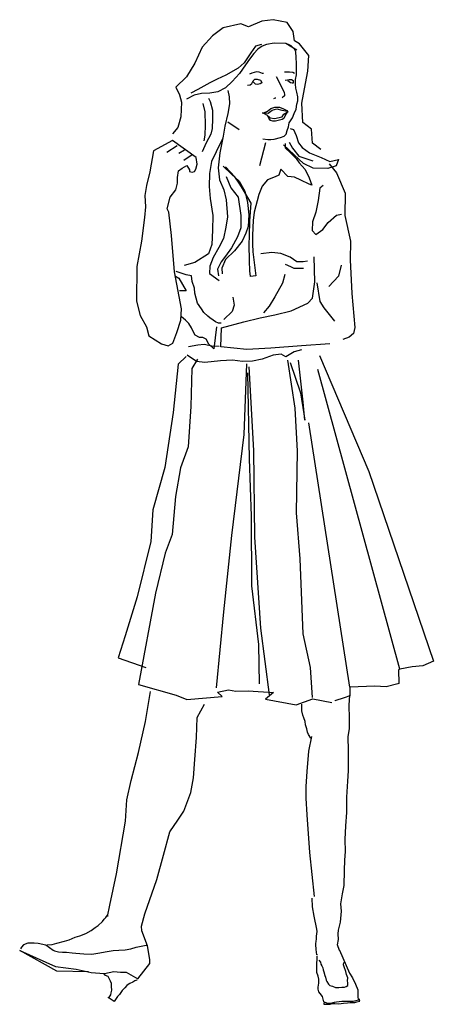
# Model space of a CAD drawing. Extents: x 2.95 to 3.67, y 4.25 to 5.95.
import ezdxf

# ---------------------------------------------------------------- set-up
doc = ezdxf.new("R2010")
doc.units = 0
doc.header["$MEASUREMENT"] = 0
doc.layers.get('0').update_dxf_attribs({"linetype": 'CONTINUOUS'})
doc.layers.add('DIBUJO', color=5, linetype='CONTINUOUS')

# ---------------------------------------------------------------- blocks, each defined once
blk = doc.blocks.new('FIGDMUJE')
at = {"linetype": 'Continuous'}
for p, q in [((-0.1629, 1.4798), (-0.173, 1.44)), ((-0.3026, 1.4667), (-0.3122, 1.4611)), ((-0.2894, 1.459), (-0.3036, 1.4491))]:
    blk.add_line(p, q, dxfattribs=at)
for points in [[(-0.0674, 1.4682), (-0.0818, 1.4791), (-0.0835, 1.5031), (-0.0985, 1.5148), (-0.1005, 1.5477), (-0.0955, 1.5725), (-0.0899, 1.6029), (-0.0883, 1.63), (-0.104, 1.65), (-0.1127, 1.6551), (-0.115, 1.6716), (-0.1254, 1.687), (-0.1494, 1.6918), (-0.1692, 1.689), (-0.1922, 1.6792), (-0.2052, 1.6845), (-0.2358, 1.6779), (-0.2545, 1.6637), (-0.2718, 1.6442), (-0.2849, 1.6166), (-0.2993, 1.5935), (-0.3173, 1.5753), (-0.3112, 1.5624), (-0.3075, 1.5497), (-0.3087, 1.5244), (-0.314, 1.5062), (-0.3231, 1.495)], [(-0.1091, 1.6392), (-0.1172, 1.6444), (-0.1279, 1.6508), (-0.1482, 1.6511), (-0.161, 1.6488), (-0.1686, 1.6459), (-0.1763, 1.6409), (-0.1828, 1.6335), (-0.1905, 1.6239), (-0.1975, 1.614), (-0.2079, 1.5989), (-0.2203, 1.5852), (-0.2318, 1.5746), (-0.2452, 1.5677), (-0.2591, 1.5649), (-0.2732, 1.5644), (-0.2859, 1.5616), (-0.2993, 1.5546)], [(-0.1699, 1.649), (-0.18, 1.646), (-0.1884, 1.6348), (-0.1995, 1.6173), (-0.2097, 1.6085), (-0.2315, 1.5961), (-0.2461, 1.5893), (-0.2588, 1.5827), (-0.2793, 1.5715), (-0.2915, 1.5654)], [(-0.1672, 1.4862), (-0.159, 1.4852), (-0.1539, 1.4852), (-0.1482, 1.4859), (-0.1368, 1.4887), (-0.1306, 1.4912), (-0.1271, 1.4945), (-0.1253, 1.5008), (-0.1231, 1.5071), (-0.1218, 1.5138), (-0.1165, 1.5228), (-0.1134, 1.5302), (-0.1101, 1.5378), (-0.1086, 1.5461), (-0.1073, 1.5517), (-0.1071, 1.5588), (-0.1091, 1.5669), (-0.1107, 1.574), (-0.1114, 1.5804), (-0.1112, 1.5885), (-0.1097, 1.5968), (-0.1097, 1.6062), (-0.1096, 1.6163), (-0.1099, 1.6265), (-0.1104, 1.6366), (-0.1129, 1.6412), (-0.1185, 1.6468), (-0.1243, 1.6495)], [(-0.1661, 1.5989), (-0.1681, 1.5989), (-0.1737, 1.6016), (-0.1786, 1.6017), (-0.1864, 1.5998), (-0.1902, 1.5981)], [(-0.1301, 1.6022), (-0.1263, 1.6021), (-0.1216, 1.6021), (-0.116, 1.6012), (-0.1129, 1.5999)], [(-0.1937, 1.5791), (-0.1892, 1.5796), (-0.1866, 1.5816), (-0.1841, 1.5865), (-0.181, 1.589), (-0.1772, 1.5895), (-0.1714, 1.5877), (-0.1689, 1.5837), (-0.1689, 1.5831), (-0.1722, 1.5813), (-0.1765, 1.5801), (-0.1803, 1.5808), (-0.1836, 1.5841), (-0.1848, 1.5841)], [(-0.1446, 1.5941), (-0.1306, 1.5667), (-0.1299, 1.5622), (-0.1299, 1.5604), (-0.1339, 1.5571)], [(-0.1289, 1.5875), (-0.1251, 1.5882), (-0.122, 1.5887), (-0.1182, 1.5887), (-0.115, 1.5867), (-0.1152, 1.5822), (-0.117, 1.5822), (-0.1195, 1.5831), (-0.1244, 1.5862)], [(-0.228, 1.57), (-0.2257, 1.5586), (-0.2247, 1.5467), (-0.228, 1.5302), (-0.2328, 1.5081), (-0.2361, 1.491), (-0.2418, 1.4626), (-0.2447, 1.4367), (-0.2424, 1.4157), (-0.2347, 1.3985), (-0.2304, 1.3813), (-0.2282, 1.3521), (-0.231, 1.3344), (-0.2352, 1.3147), (-0.2431, 1.299), (-0.2528, 1.282), (-0.2588, 1.267), (-0.2596, 1.2543), (-0.2426, 1.2425)], [(-0.2613, 1.5566), (-0.2581, 1.551), (-0.254, 1.5356), (-0.2542, 1.5211), (-0.255, 1.5041), (-0.2571, 1.4945), (-0.2651, 1.4793), (-0.2722, 1.4638)], [(-0.2708, 1.5474), (-0.2672, 1.5327), (-0.267, 1.5099), (-0.2674, 1.4929), (-0.2694, 1.4828)], [(-0.1453, 1.5568), (-0.1464, 1.5568), (-0.1477, 1.5561), (-0.1491, 1.5556)], [(-0.1684, 1.531), (-0.1659, 1.531), (-0.1595, 1.5342), (-0.1539, 1.5385), (-0.1468, 1.5409), (-0.1387, 1.5408), (-0.1316, 1.5381), (-0.1259, 1.5355), (-0.1241, 1.533)], [(-0.1666, 1.531), (-0.1583, 1.5304), (-0.1514, 1.536), (-0.1436, 1.5383), (-0.1349, 1.5356), (-0.1248, 1.5342)], [(-0.1261, 1.5312), (-0.1279, 1.5287), (-0.1306, 1.5224), (-0.1312, 1.5216), (-0.1344, 1.5199), (-0.1408, 1.518), (-0.1458, 1.5168), (-0.1504, 1.5168), (-0.1542, 1.5181), (-0.1572, 1.5221), (-0.1596, 1.5266), (-0.1659, 1.5299)], [(-0.1603, 1.5279), (-0.1547, 1.5228), (-0.1476, 1.5213), (-0.1342, 1.5241), (-0.1312, 1.5287), (-0.1235, 1.5337)], [(-0.2277, 1.5155), (-0.2082, 1.5026)], [(-0.1202, 1.5044), (-0.1144, 1.5024), (-0.1102, 1.4922), (-0.1059, 1.4795), (-0.0997, 1.4717), (-0.0871, 1.4621), (-0.0669, 1.4542), (-0.0519, 1.4476), (-0.0372, 1.4506), (-0.0413, 1.4398), (-0.0554, 1.4355), (-0.0807, 1.436), (-0.0975, 1.4438), (-0.1137, 1.4588), (-0.132, 1.476)], [(-0.2363, 1.4877), (-0.248, 1.4639), (-0.256, 1.4471), (-0.2594, 1.4268), (-0.2598, 1.4045), (-0.2581, 1.3835), (-0.2535, 1.3542), (-0.254, 1.3289), (-0.2556, 1.3043), (-0.2609, 1.288), (-0.2847, 1.2736), (-0.3031, 1.2683)], [(-0.1287, 1.4785), (-0.1287, 1.4709), (-0.12, 1.4626), (-0.1101, 1.4524), (-0.1051, 1.4453), (-0.0947, 1.4337), (-0.0873, 1.419), (-0.083, 1.4068), (-0.0874, 1.4083), (-0.1018, 1.4155), (-0.113, 1.4206), (-0.1244, 1.4215), (-0.1365, 1.4344), (-0.1396, 1.4236), (-0.1461, 1.4211), (-0.1595, 1.4157), (-0.1686, 1.4051), (-0.1743, 1.3906), (-0.1824, 1.3602), (-0.1839, 1.3456), (-0.1849, 1.3337), (-0.1851, 1.319), (-0.1854, 1.305), (-0.1848, 1.2918), (-0.1798, 1.2505), (-0.1887, 1.2493), (-0.1899, 1.2589), (-0.1902, 1.2761), (-0.191, 1.3046), (-0.1907, 1.319), (-0.1897, 1.3451), (-0.1874, 1.3755), (-0.201, 1.398), (-0.2071, 1.4083), (-0.2158, 1.421), (-0.232, 1.4383)], [(-0.1223, 1.4805), (-0.1162, 1.4702), (-0.1056, 1.4567), (-0.081, 1.4486)], [(-0.3151, 1.4745), (-0.333, 1.4628)], [(-0.0532, 1.4431), (-0.0402, 1.4277), (-0.0253, 1.3927), (-0.026, 1.3541), (-0.0166, 1.3101), (-0.017, 1.2779), (-0.0141, 1.2201), (-0.0088, 1.1611), (-0.0114, 1.151), (-0.0185, 1.1447), (-0.0293, 1.1404)], [(-0.2358, 1.4396), (-0.2214, 1.4254), (-0.2082, 1.4134), (-0.1985, 1.396), (-0.1937, 1.3769), (-0.1914, 1.3554), (-0.193, 1.3351), (-0.1965, 1.3237), (-0.2029, 1.3099), (-0.2165, 1.2936), (-0.2318, 1.2787), (-0.238, 1.2635), (-0.2373, 1.2539)], [(-0.2304, 1.4213), (-0.2224, 1.4021), (-0.21, 1.3859), (-0.2054, 1.3542), (-0.2052, 1.3332), (-0.211, 1.3175), (-0.2214, 1.2987), (-0.2318, 1.2842), (-0.2391, 1.2742), (-0.2456, 1.2617), (-0.2437, 1.2503)], [(-0.0633, 1.4059), (-0.0691, 1.4015), (-0.0719, 1.38), (-0.076, 1.3603), (-0.0821, 1.3435), (-0.0823, 1.3283), (-0.076, 1.3218), (-0.0638, 1.3304), (-0.0547, 1.3423), (-0.0407, 1.3547), (-0.0318, 1.3565)], [(-0.0907, 1.2757), (-0.0977, 1.2746), (-0.1091, 1.2747), (-0.1203, 1.2825), (-0.1367, 1.2886), (-0.1519, 1.2906), (-0.1709, 1.2883)], [(-0.0517, 1.1331), (-0.1007, 1.1295), (-0.1539, 1.1259), (-0.195, 1.1234), (-0.2401, 1.128), (-0.2388, 1.1609), (-0.2001, 1.171), (-0.1722, 1.1781), (-0.1468, 1.1829), (-0.1187, 1.19), (-0.0899, 1.2035), (-0.0821, 1.2121), (-0.0779, 1.24), (-0.0792, 1.2832)], [(-0.2395, 1.169), (-0.2437, 1.1685), (-0.2489, 1.1711), (-0.2533, 1.1738), (-0.2588, 1.1782), (-0.2621, 1.1807), (-0.2689, 1.1872), (-0.2733, 1.1936), (-0.2799, 1.2034), (-0.2847, 1.2204), (-0.2854, 1.2288), (-0.2895, 1.2407), (-0.2907, 1.2505), (-0.2996, 1.2518), (-0.3166, 1.2577)], [(-0.0973, 1.2632), (-0.1137, 1.2628), (-0.1193, 1.266), (-0.1281, 1.27)], [(-0.0324, 1.2685), (-0.0372, 1.2495), (-0.0539, 1.2321)], [(-0.3183, 1.2496), (-0.3123, 1.2462), (-0.2999, 1.2245), (-0.3113, 1.2247)], [(-0.1297, 1.2529), (-0.1337, 1.2377), (-0.1468, 1.2144), (-0.1567, 1.1981), (-0.1663, 1.1868)], [(-0.0742, 1.2382), (-0.0691, 1.2063), (-0.0622, 1.1954), (-0.0441, 1.1723)], [(-0.219, 1.2138), (-0.2166, 1.1999), (-0.2206, 1.189), (-0.2348, 1.1753)], [(-0.2472, 1.1622), (-0.252, 1.1244), (-0.2608, 1.1326), (-0.2652, 1.1411), (-0.2708, 1.1442), (-0.2766, 1.1442), (-0.2841, 1.1482), (-0.2879, 1.1558), (-0.2902, 1.1609), (-0.2951, 1.1682), (-0.3008, 1.1738), (-0.3077, 1.1797), (-0.3085, 1.1812)], [(-0.1008, 1.1226), (-0.1135, 1.1196), (-0.1276, 1.111), (-0.1357, 1.1155), (-0.1496, 1.1138), (-0.1687, 1.107), (-0.1853, 1.1031), (-0.2024, 1.1026), (-0.2195, 1.1049), (-0.2404, 1.1039), (-0.2677, 1.1011), (-0.2816, 1.1026), (-0.2979, 1.1136)], [(-0.2958, 1.1288), (-0.2793, 1.1317), (-0.2684, 1.1328), (-0.2553, 1.1295), (-0.2426, 1.1292)], [(-0.2999, 1.1112), (-0.3133, 1.0979), (-0.3222, 1.015), (-0.3364, 0.9202), (-0.3573, 0.847), (-0.3606, 0.7926), (-0.3842, 0.6973), (-0.405, 0.6297), (-0.4169, 0.5918), (-0.3692, 0.5753)], [(-0.2803, 1.107), (-0.29, 1.0907), (-0.2917, 1.0254), (-0.296, 0.9557), (-0.3092, 0.9197), (-0.3181, 0.8699), (-0.3237, 0.8047), (-0.3356, 0.7726), (-0.3525, 0.7037), (-0.3816, 0.5462), (-0.3166, 0.5276), (-0.2983, 0.5203), (-0.2373, 0.5251), (-0.2456, 0.5327), (-0.2266, 0.537), (-0.2138, 0.5348), (-0.1929, 0.5352), (-0.1492, 0.532), (-0.1626, 0.5208), (-0.1102, 0.511), (-0.081, 0.5213), (-0.0486, 0.5152)], [(-0.0821, 0.5239), (-0.0853, 0.5753), (-0.0982, 0.6331), (-0.1031, 0.7627), (-0.1094, 0.8418), (-0.1078, 0.9482), (-0.1117, 1.0221), (-0.1244, 1.1052)], [(-0.1202, 1.1008), (-0.1025, 1.0485), (-0.095, 1.0013), (-0.0977, 1.0325), (-0.1061, 1.1049)], [(-0.0698, 1.1131), (0.0153, 0.9134), (0.1265, 0.586), (0.1265, 0.586), (0.1086, 0.5782), (0.0899, 0.5763), (0.0688, 0.5724), (0.0663, 0.5711), (0.0671, 0.5478), (0.0655, 0.5472), (0.0452, 0.542), (0.0257, 0.5433), (-0.0174, 0.5413), (-0.0174, 0.5265), (-0.0272, 0.5232), (-0.0435, 0.518), (-0.0435, 0.518)], [(-0.1955, 1.0986), (-0.2, 0.977), (-0.2216, 0.803), (-0.2352, 0.671), (-0.248, 0.5404)], [(-0.1917, 1.0935), (-0.1838, 0.9494), (-0.1818, 0.7999), (-0.1715, 0.6431), (-0.1568, 0.5282)], [(0.0688, 0.5724), (-0.0727, 1.0889)], [(-0.173, 0.5469), (-0.1745, 0.6148), (-0.1862, 0.7163), (-0.1869, 0.8362), (-0.1904, 0.935), (-0.1932, 1.0829)], [(-0.0174, 0.5413), (-0.0882, 0.997)], [(-0.5395, 0.0975), (-0.5306, 0.0981), (-0.5224, 0.1003), (-0.5096, 0.1037), (-0.5013, 0.1061), (-0.4908, 0.1104), (-0.4831, 0.1129), (-0.4726, 0.1166), (-0.4632, 0.1219), (-0.4564, 0.127), (-0.4514, 0.1308), (-0.4441, 0.1375), (-0.4409, 0.1414), (-0.4381, 0.1445), (-0.4354, 0.1482), (-0.4354, 0.1459), (-0.4313, 0.1655), (-0.4196, 0.2199), (-0.4042, 0.3104), (-0.4019, 0.3471), (-0.3943, 0.3805), (-0.382, 0.4291), (-0.3698, 0.4821), (-0.3614, 0.534)], [(-0.0354, 0.0877), (-0.0385, 0.0973), (-0.0371, 0.1065), (-0.0377, 0.1163), (-0.0368, 0.1227), (-0.0337, 0.1364), (-0.0319, 0.1554), (-0.0328, 0.1681), (-0.0302, 0.185), (-0.0275, 0.1998), (-0.0266, 0.2255), (-0.0262, 0.2435), (-0.0249, 0.2582), (-0.0253, 0.2787), (-0.0244, 0.3026), (-0.0227, 0.3255), (-0.0227, 0.3519), (-0.0209, 0.3793), (-0.02, 0.3973), (-0.02, 0.4152), (-0.0196, 0.4321), (-0.0204, 0.4557), (-0.0178, 0.4702), (-0.0178, 0.4874), (-0.0187, 0.5106), (-0.0174, 0.5279)], [(-0.468, 0.0509), (-0.5225, 0.0517), (-0.5866, 0.0874), (-0.5248, 0.0599), (-0.4894, 0.0555), (-0.4635, 0.0495), (-0.4483, 0.0485), (-0.4407, 0.0479), (-0.4242, 0.0514), (-0.4128, 0.05), (-0.4032, 0.0504), (-0.3827, 0.039), (-0.3624, 0.0649), (-0.3622, 0.072), (-0.3665, 0.0955), (-0.3761, 0.1216), (-0.3766, 0.1298), (-0.3711, 0.1507), (-0.35, 0.21), (-0.3386, 0.2521), (-0.3279, 0.2919), (-0.3141, 0.3121), (-0.3037, 0.3278), (-0.2913, 0.3598), (-0.2872, 0.3851), (-0.2847, 0.4167), (-0.2816, 0.4547), (-0.2804, 0.4889), (-0.268, 0.5124)], [(-0.0846, 0.4536), (-0.0886, 0.4596), (-0.0903, 0.4638), (-0.0916, 0.4695), (-0.0939, 0.4765), (-0.0947, 0.4825), (-0.097, 0.4885), (-0.0983, 0.4934), (-0.1001, 0.5008), (-0.1005, 0.5124)], [(-0.0838, 0.4562), (-0.0888, 0.4309), (-0.0917, 0.396), (-0.0935, 0.3701), (-0.0931, 0.3499), (-0.0917, 0.3212), (-0.0869, 0.2566), (-0.0787, 0.1809)], [(-0.0733, 0.0799), (-0.0742, 0.0803), (-0.075, 0.0846), (-0.0753, 0.0893), (-0.0756, 0.0922), (-0.0762, 0.0953), (-0.0762, 0.0989), (-0.0756, 0.1034), (-0.0748, 0.1069), (-0.0748, 0.111), (-0.0748, 0.1121), (-0.0739, 0.1206), (-0.0744, 0.1246), (-0.0792, 0.1467), (-0.0817, 0.1628), (-0.0825, 0.1777)], [(-0.5418, 0.0966), (-0.555, 0.0995), (-0.5618, 0.1004), (-0.5725, 0.1004), (-0.58, 0.0971), (-0.5834, 0.0933), (-0.5854, 0.0904)], [(-0.5413, 0.0976), (-0.5288, 0.0879), (-0.5269, 0.0872), (-0.5199, 0.0855), (-0.5129, 0.0848), (-0.5061, 0.0846), (-0.4963, 0.0834), (-0.4896, 0.0828), (-0.4758, 0.0817), (-0.462, 0.0812), (-0.4485, 0.0837), (-0.4392, 0.0852), (-0.4255, 0.0877), (-0.4159, 0.0881), (-0.405, 0.0886), (-0.3951, 0.0904), (-0.3861, 0.0931), (-0.3774, 0.0949), (-0.3687, 0.0966), (-0.367, 0.0966)], [(-0.0351, 0.0881), (-0.0182, 0.0483), (-0.0126, 0.0405), (-0.0077, 0.0295), (-0.0036, 0.0198), (-0.0036, 0.0068), (-0.0028, 0.0017), (-0.0117, -0.0003), (-0.0215, -0.0003), (-0.028, -0.0003), (-0.0313, -0.0003), (-0.0402, -0.0016), (-0.0443, -0.0022), (-0.0508, -0.0035), (-0.0557, -0.0035), (-0.0622, -0.0009), (-0.0646, 0.0081), (-0.0687, 0.0133), (-0.0711, 0.0166), (-0.0719, 0.0211), (-0.0719, 0.0243), (-0.0711, 0.0314), (-0.0711, 0.0379), (-0.0719, 0.0431), (-0.0744, 0.0496), (-0.0744, 0.0599), (-0.0739, 0.0778)], [(-0.0711, 0.0709), (-0.068, 0.0676), (-0.0672, 0.064), (-0.066, 0.0613), (-0.0638, 0.0579), (-0.0632, 0.0541), (-0.0621, 0.0506), (-0.0607, 0.0445), (-0.0596, 0.0414), (-0.0582, 0.0365), (-0.057, 0.034), (-0.0545, 0.0293), (-0.052, 0.0275), (-0.0472, 0.0259), (-0.0424, 0.0239), (-0.0399, 0.0237), (-0.0363, 0.0237), (-0.0312, 0.0242), (-0.0264, 0.0242), (-0.0239, 0.0253), (-0.0208, 0.0271), (-0.0211, 0.0318), (-0.0214, 0.0351), (-0.0211, 0.0405), (-0.023, 0.0461), (-0.0244, 0.0512), (-0.027, 0.0595), (-0.0284, 0.0631), (-0.0278, 0.0667)], [(-0.3848, 0.0367), (-0.3881, 0.0351), (-0.3913, 0.0329), (-0.3965, 0.0306), (-0.3994, 0.029), (-0.4022, 0.0274), (-0.4054, 0.0232), (-0.4098, 0.0184), (-0.4143, 0.012), (-0.4179, 0.0081), (-0.4224, 0.0014), (-0.424, -0.0002), (-0.4341, 0.0065), (-0.432, 0.0075), (-0.4296, 0.0113), (-0.4288, 0.0149), (-0.428, 0.019), (-0.4284, 0.0258), (-0.4284, 0.0309), (-0.43, 0.0348), (-0.4316, 0.0383), (-0.4341, 0.0428), (-0.4385, 0.0444), (-0.4413, 0.0463)], [(-0.0624, -0.0025), (-0.0624, -0.0049), (-0.0593, -0.0051), (-0.0548, -0.0051), (-0.0514, -0.0047), (-0.0475, -0.004), (-0.0433, -0.0038), (-0.0374, -0.0045), (-0.0323, -0.0038), (-0.0281, -0.0029), (-0.0216, -0.0027), (-0.0171, -0.0022), (-0.0087, -0.0018), (-0.0056, -0.0009), (0, 0), (-0.0014, 0.0045)]]:
    blk.add_lwpolyline(points, dxfattribs=at)
blk.add_lwpolyline([(-0.368, 1.1622), (-0.364, 1.1469), (-0.3419, 1.1333), (-0.3305, 1.1298), (-0.3224, 1.1343), (-0.3158, 1.1525), (-0.309, 1.174), (-0.3075, 1.1936), (-0.3198, 1.2572), (-0.325, 1.3199), (-0.3295, 1.36), (-0.3326, 1.3656), (-0.3274, 1.3858), (-0.3174, 1.3985), (-0.3148, 1.4099), (-0.3146, 1.42), (-0.3126, 1.4314), (-0.3067, 1.4357), (-0.2986, 1.4406), (-0.2941, 1.4329), (-0.2936, 1.4299), (-0.2892, 1.4291), (-0.2854, 1.4302), (-0.2827, 1.434), (-0.2808, 1.4429), (-0.2824, 1.4544), (-0.3232, 1.4836), (-0.3558, 1.4656), (-0.3621, 1.4297), (-0.368, 1.4063), (-0.3708, 1.3886), (-0.37, 1.3694), (-0.3715, 1.3511), (-0.3766, 1.3101), (-0.3849, 1.2663), (-0.3852, 1.2068), (-0.3792, 1.182)], close=True, dxfattribs=at)

msp = doc.modelspace()

# ---------------------------------------------------------------- block references
at = {"layer": 'DIBUJO'}
msp.add_blockref('FIGDMUJE', (3.5413, 4.2544), dxfattribs=at)

doc.saveas('drawing.dxf')
